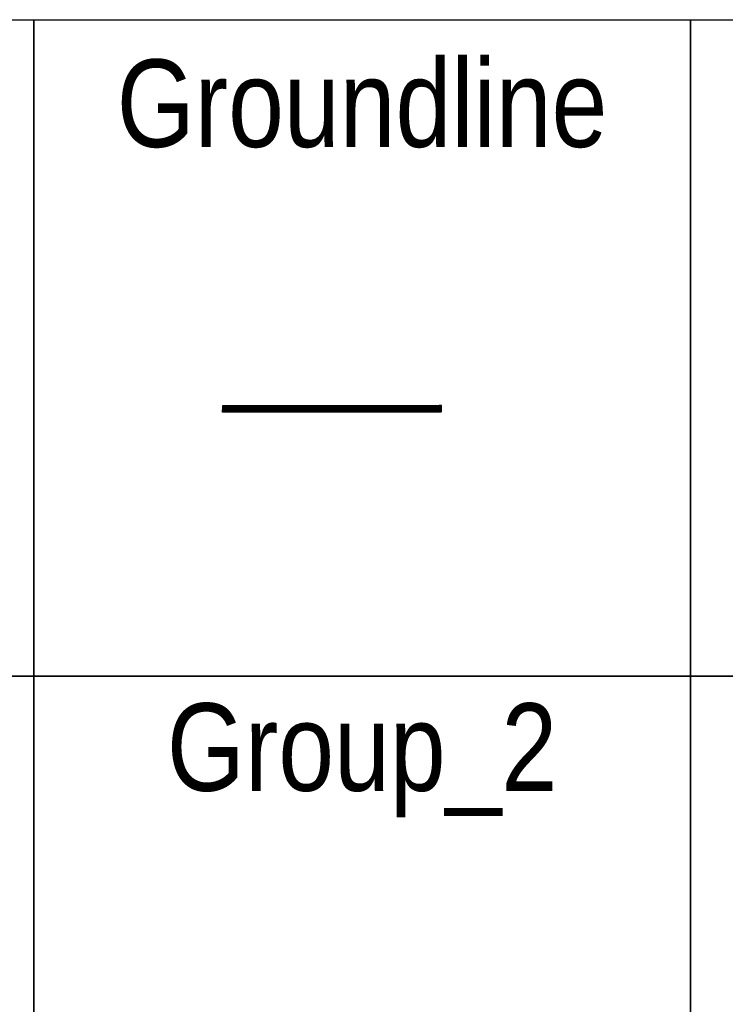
# Model space of a CAD drawing. Header units: millimetres. Extents: x -105000 to 107023, y -75000 to 15000.
# Tile 10 of 11: x 14360 to 46596, y -30000 to 15000. Entities that reach past the tile are written whole.
import ezdxf

# ---------------------------------------------------------------- set-up
doc = ezdxf.new("R2010")
doc.units = ezdxf.units.MM
doc.layers.get('Defpoints').update_dxf_attribs({"color": 210})
doc.layers.add('$0$8 - Plotplan', color=8, linetype='Continuous')
doc.styles.add('Arial Narrow', font='ARIALN.TTF')

# ---------------------------------------------------------------- blocks, each defined once
blk = doc.blocks.new('*U47')
at = {"layer": '$0$8 - Plotplan'}
h = blk.add_hatch(dxfattribs=at)
h.set_pattern_fill('ANSI31', color=256, angle=270)
h.set_pattern_definition([(315, (116.6555, -547.003), (2.245064, 2.245064), [])])
h.paths.add_polyline_path([(0, 0), (10000, 0), (10000, -300), (0, -300)])
blk.add_line((0, 0), (10000, 0), dxfattribs=at)

msp = doc.modelspace()

# ---------------------------------------------------------------- linework, layer by layer
at = {"layer": 'Defpoints'}
for points in [[(-15000, 15000), (15000, 15000), (15000, -15000), (-15000, -15000)], [(15000, 15000), (45000, 15000), (45000, -15000), (15000, -15000)], [(45000, 15000), (75000, 15000), (75000, -15000), (45000, -15000)], [(-15000, -15000), (15000, -15000), (15000, -45000), (-15000, -45000)], [(15000, -15000), (45000, -15000), (45000, -45000), (15000, -45000)], [(45000, -15000), (75000, -15000), (75000, -45000), (45000, -45000)]]:
    msp.add_lwpolyline(points, close=True, dxfattribs=at)

# ---------------------------------------------------------------- block references
msp.add_blockref('*U47', (23623, -2632))

# ---------------------------------------------------------------- texts
at = {"layer": 'Defpoints', "char_height": 4000, "attachment_point": 5, "style": 'Arial Narrow'}
for s, width, heights, insert in [('Groundline', 4000, [0], (30000, 11153)), ('Group_2', 25863.63, [4647], (30000, -18847))]:
    msp.add_mtext_dynamic_manual_height_columns(s, width=width, gutter_width=10, heights=heights, dxfattribs=dict(at, insert=insert))

doc.saveas('drawing.dxf')
